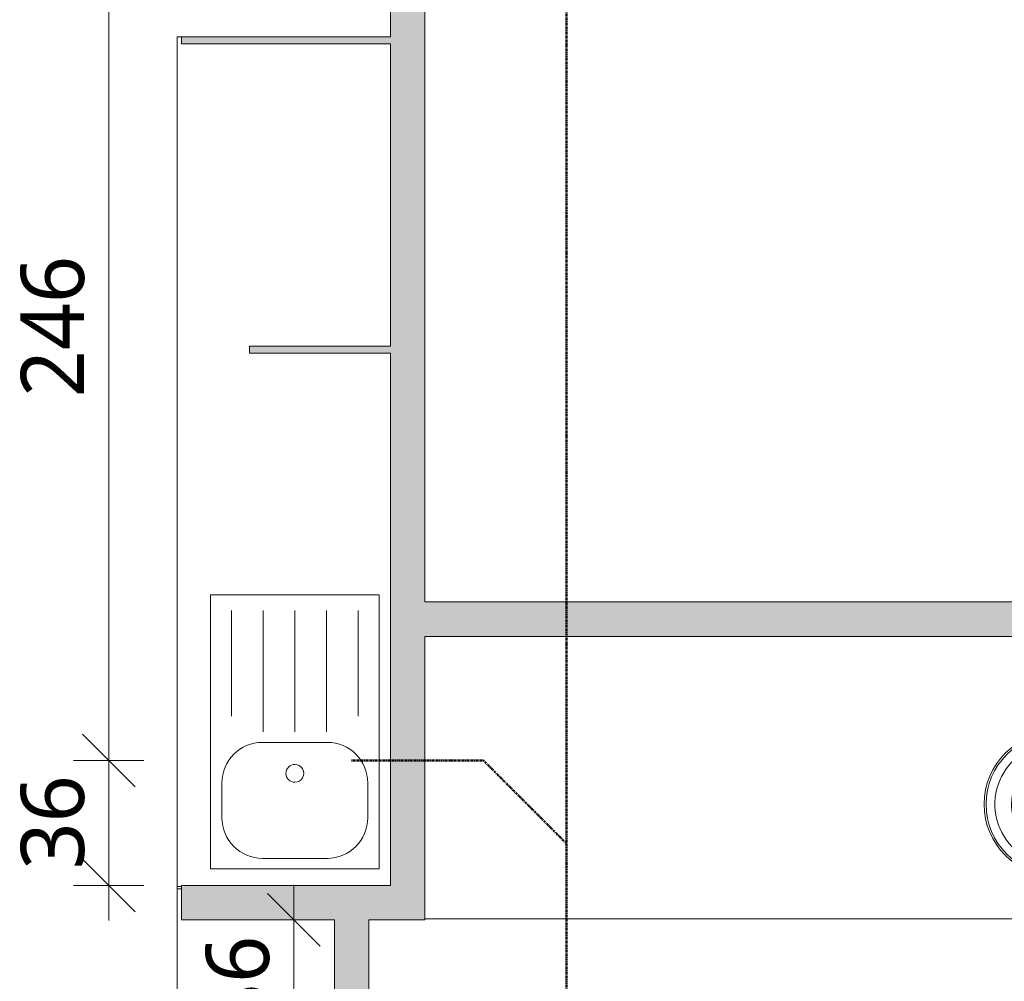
# Model space of a CAD drawing. Header units: millimetres. Extents: x -15787 to 43305, y -34460 to 16025.
# Tile 29 of 44: x 3075 to 5878, y 4382 to 7118. Entities that reach past the tile are written whole.
import ezdxf

# ---------------------------------------------------------------- set-up
doc = ezdxf.new("R2010")
doc.units = ezdxf.units.MM
doc.linetypes.add('Centre', pattern=[12.5, 2.5, -1.875, 6.25, -1.875])
for name, color, linetype, lineweight in [('A-ANNO-DIMS', 211, 'Continuous', 9), ('A-ANNO-DIMS-100', 211, 'Continuous', 9), ('A-DETL', 90, 'Continuous', 50), ('A-FLOR', 192, 'Continuous', 9), ('A-WALL-PATT', 111, 'Continuous', 9), ('I-WALL', 2, 'Continuous', 9), ('P-SANR-FIXT', 6, 'Continuous', 9)]:
    doc.layers.add(name, color=color, linetype=linetype, lineweight=lineweight)
doc.styles.add('Trebuchet MS', font='trebuc.ttf', dxfattribs={"height": 180})
doc.dimstyles.new('Cotes100e_Intérieur', dxfattribs={"dimscale": 304.8, "dimtxt": 185.571163, "dimasz": 0.492126, "dimexe": 0.328084, "dimexo": 0.0625, "dimgap": 0.065617, "dimtad": 1, "dimdec": 0, "dimlfac": 0.1, "dimzin": 0, "dimdsep": 46, "dimtxsty": 'Trebuchet MS', "dimblk1": 'OBLIQUE', "dimblk2": 'OBLIQUE', "dimsah": 1, "dimcen": 0.09, "dimdle": 0.328084, "dimazin": 0, "dimtfac": 1, "dimtdec": 4, "dimtix": 1, "dimtmove": 0, "dimatfit": 3, "dimfxl": 0.328084, "dimfxlon": 1, "dimtvp": 1, "dimtolj": 1, "dimtzin": 0, "dimarcsym": 2})

# ---------------------------------------------------------------- blocks, each defined once
blk = doc.blocks.new('Lavabo encastrable - Lavabo encastrable-333085-RDC_Réseaux')
at = {"layer": 'P-SANR-FIXT', "color": 30}
for p, q in [((-15, -131.5), (-15, -10.2)), ((15, -131.5), (15, -10.2))]:
    blk.add_line(p, q, dxfattribs=at)
for centre, radius, start, end in [((0, -124.1), 205, 360, 180), ((0, -124.1), 199.5, 90, 270), ((0, -124.1), 199.5, 270, 90), ((0, 3), 20, 0, 180), ((0, 3), 20, 180, 0), ((0, -124.1), 174.1, 136.2122, 270), ((0, -124.1), 127.1, 124.1467, 55.8533), ((0, 339.8), 365.7, 249.9058, 267.6495), ((0, -124.1), 174.1, 270, 43.7878), ((0, 339.8), 365.7, 272.3505, 290.0942), ((0, -124.1), 205, 180, 360), ((0, -124.1), 17.7, 148.0153, 270), ((0, -124.1), 17.7, 270, 31.9847)]:
    blk.add_arc(centre, radius, start, end, dxfattribs=at)
for centre, major_axis, ratio, start_param, end_param in [((0, -7), (-25, 0), 0.72, 5.638575, 6.283185), ((0, -7), (25, 0), 0.72, 0, 0.64461), ((0, -7), (25, 0), 0.72, 3.141593, 4.068888), ((0, -7), (-25, 0), 0.72, 2.214297, 3.141593), ((0, -131.5), (-15, 0), 0.57735, 0, 3.141593)]:
    blk.add_ellipse(centre, major_axis=major_axis, ratio=ratio, start_param=start_param, end_param=end_param, dxfattribs=at)
blk = doc.blocks.new('evier 1 cuve - 780 x 480 mm-7646113-RDC_Réseaux')
at = {"layer": 'P-SANR-FIXT', "color": 30}
for p, q in [((-340.9, 504.4), (439.1, 504.4)), ((-340.9, 24.4), (-340.9, 504.4)), ((439.1, 504.4), (439.1, 24.4)), ((194.1, 471.9), (294.1, 471.9)), ((-295.9, 444.4), (4.1, 444.4)), ((-295.9, 354.4), (49.1, 354.4)), ((79.1, 171.9), (79.1, 356.9)), ((409.1, 356.9), (409.1, 171.9)), ((-295.9, 264.4), (49.1, 264.4)), ((-295.9, 174.4), (49.1, 174.4)), ((-295.9, 84.4), (4.1, 84.4)), ((294.1, 56.9), (194.1, 56.9)), ((439.1, 24.4), (-340.9, 24.4))]:
    blk.add_line(p, q, dxfattribs=at)
for centre, radius, start, end in [((194.1, 356.9), 115, 90, 180), ((294.1, 356.9), 115, 360, 90), ((167.1, 264.4), 25.4, 360, 180), ((167.1, 264.4), 25.4, 180, 360), ((194.1, 171.9), 115, 180, 270), ((294.1, 171.9), 115, 270, 0)]:
    blk.add_arc(centre, radius, start, end, dxfattribs=at)
blk = doc.blocks.new('DIMBLOCK1-RDC_Réseaux')
at = {"layer": 'A-ANNO-DIMS-100'}
for p, q in [((3328.7, 5010.3), (3253.7, 5085.3)), ((3328.7, 5010.3), (3228.7, 5010.3)), ((3328.7, 4555.2), (3328.7, 5010.3)), ((3328.7, 5010.3), (3403.7, 4935.3)), ((3328.7, 5010.3), (3428.7, 5010.3)), ((3328.7, 4655.2), (3253.7, 4730.2)), ((3328.7, 4655.2), (3228.7, 4655.2)), ((3328.7, 4655.2), (3403.7, 4580.2)), ((3328.7, 4655.2), (3428.7, 4655.2))]:
    blk.add_line(p, q, dxfattribs=at)
at = {"layer": 'A-ANNO-DIMS-100', "color": 0, "insert": (3078.4, 4700.6), "char_height": 180, "width": 317.044, "attachment_point": 1, "rotation": 90, "line_spacing_factor": 1.048425, "style": 'Trebuchet MS'}
blk.add_mtext('36', dxfattribs=at)
blk = doc.blocks.new('_Oblique')
at = {"color": 0, "linetype": 'ByBlock', "lineweight": -2}
blk.add_line((-0.5, -0.5), (0.5, 0.5), dxfattribs=at)
blk = doc.blocks.new('DIMBLOCK2-RDC_Réseaux')
at = {"layer": 'A-ANNO-DIMS-100'}
for p, q in [((3328.7, 7474.4), (3253.7, 7549.4)), ((3328.7, 7474.4), (3228.7, 7474.4)), ((3328.7, 5010.3), (3328.7, 7474.4)), ((3328.7, 7474.4), (3403.7, 7399.4)), ((3328.7, 7474.4), (3428.7, 7474.4)), ((3328.7, 5010.3), (3253.7, 5085.3)), ((3328.7, 5010.3), (3228.7, 5010.3)), ((3328.7, 5010.3), (3403.7, 4935.3)), ((3328.7, 5010.3), (3428.7, 5010.3))]:
    blk.add_line(p, q, dxfattribs=at)
at = {"layer": 'A-ANNO-DIMS-100', "color": 0, "insert": (3078.4, 6044.2), "char_height": 180, "width": 475.565, "attachment_point": 1, "rotation": 90, "line_spacing_factor": 1.048425, "style": 'Trebuchet MS'}
blk.add_mtext('246', dxfattribs=at)
blk = doc.blocks.new('DIMBLOCK10-RDC_Réseaux')
at = {"layer": 'A-ANNO-DIMS-100'}
for p, q in [((3855.5, 4195.5), (3855.5, 4657.2)), ((3855.5, 4557.2), (3780.5, 4632.2)), ((3855.5, 4557.2), (3755.5, 4557.2)), ((3855.5, 4557.2), (3930.5, 4482.2)), ((3855.5, 4557.2), (3955.5, 4557.2)), ((3855.5, 4195.5), (3780.5, 4270.5)), ((3855.5, 4195.5), (3755.5, 4195.5)), ((3855.5, 4195.5), (3930.5, 4120.5)), ((3855.5, 4195.5), (3955.5, 4195.5))]:
    blk.add_line(p, q, dxfattribs=at)
at = {"layer": 'A-ANNO-DIMS-100', "color": 0, "insert": (3605.2, 4244.2), "char_height": 180, "width": 317.044, "attachment_point": 1, "rotation": 90, "line_spacing_factor": 1.048425, "style": 'Trebuchet MS'}
blk.add_mtext('36', dxfattribs=at)

msp = doc.modelspace()

# ---------------------------------------------------------------- hatches: boundary and pattern name
at = {"layer": 'A-WALL-PATT'}
for points in [[(4228.5, 4557.2), (4228.5, 7876.4), (4130.5, 7876.4), (4130.5, 4557.2)], [(4130.5, 7049.4), (4130.5, 7069.4), (3535.6, 7069.4), (3535.6, 7049.4), (3991.2, 7049.4)], [(3729.5, 6189.4), (3729.5, 6169.4), (4130.5, 6169.4), (4130.5, 6189.4)], [(4228.5, 5363.7), (6371.9, 5363.7), (6371.9, 5461.7), (4228.5, 5461.7)], [(3971.1, 4557.2), (4020.1, 4557.2), (4020.1, 4655.2), (3535.6, 4655.2), (3535.6, 4557.2)], [(4130.5, 4557.2), (4130.5, 4655.2), (4020.1, 4655.2), (4020.1, 4557.2), (4069.1, 4557.2)]]:
    msp.add_hatch(color=30, dxfattribs=at).paths.add_polyline_path(points)
h = msp.add_hatch(color=30, dxfattribs=at)
h.paths.add_polyline_path([(3971.1, 2011.5), (4069.1, 2011.5), (4069.1, 2893.7), (3971.1, 2893.7), (3971.1, 2060.5)])
h.paths.add_polyline_path([(4020.1, 3726.9), (4069.1, 3726.9), (4069.1, 4557.2), (3971.1, 4557.2), (3971.1, 3726.9), (3991.2, 3726.9)])

# ---------------------------------------------------------------- linework, layer by layer
at = {"layer": 'A-DETL', "linetype": 'Centre'}
for p, q in [((4632.1, 7214.3), (4632.1, 283.8)), ((4396, 5010.3), (4020.1, 5010.3)), ((4396, 5010.3), (4632.1, 4774.3))]:
    msp.add_line(p, q, dxfattribs=at)
at = {"layer": 'A-FLOR', "color": 30}
for p, q in [((3535.6, 7069.4), (3523.1, 7069.4)), ((3523.1, 7069.4), (3523.1, 2060.5)), ((3535.6, 4652.2), (3523.1, 4652.2)), ((3523.1, 4645.2), (3535.6, 4645.2)), ((4228.5, 4560.2), (6322.9, 4560.2))]:
    msp.add_line(p, q, dxfattribs=at)
at = {"layer": 'I-WALL', "color": 23, "lineweight": 13}
for p, q in [((4228.5, 5461.7), (4228.5, 7974.4)), ((4130.5, 7876.4), (4130.5, 7069.4)), ((4130.5, 7069.4), (3535.6, 7069.4)), ((3535.6, 7069.4), (3535.6, 7049.4)), ((3535.6, 7049.4), (4130.5, 7049.4)), ((4130.5, 7049.4), (4130.5, 6189.4)), ((4130.5, 6189.4), (3729.5, 6189.4)), ((3729.5, 6189.4), (3729.5, 6169.4)), ((3729.5, 6169.4), (4130.5, 6169.4)), ((4130.5, 6169.4), (4130.5, 4655.2)), ((6418.2, 5461.7), (4228.5, 5461.7)), ((4228.5, 4557.2), (4228.5, 5363.7)), ((4228.5, 5363.7), (6322.9, 5363.7)), ((4130.5, 4655.2), (3535.6, 4655.2)), ((3535.6, 4655.2), (3535.6, 4557.2)), ((3535.6, 4557.2), (3971.1, 4557.2)), ((3971.1, 4557.2), (3971.1, 3726.9)), ((4069.1, 4557.2), (4228.5, 4557.2)), ((4069.1, 3726.9), (4069.1, 4557.2))]:
    msp.add_line(p, q, dxfattribs=at)

# ---------------------------------------------------------------- block references
at = {"layer": 'P-SANR-FIXT', "color": 30, "rotation": 269.9999999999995}
msp.add_blockref('evier 1 cuve - 780 x 480 mm-7646113-RDC_Réseaux', (3594.2, 5141.2), dxfattribs=at)
at = {"layer": 'P-SANR-FIXT', "color": 30}
msp.add_blockref('Lavabo encastrable - Lavabo encastrable-333085-RDC_Réseaux', (6025.9, 5010.2), dxfattribs=at)

# ---------------------------------------------------------------- dimensions: what is measured, and where the dimension line sits
at = {"layer": 'A-ANNO-DIMS'}
for base, p1, p2, override, picture, middle in [((3328.7, 7474.4), (3428.7, 5010.3), (3428.7, 7474.4), {"dimpost": '<>', "dimfxl": 2464.038091}, 'DIMBLOCK2-RDC_Réseaux', (3216.8, 6242.4)), ((3328.7, 5010.3), (3428.7, 4655.2), (3428.7, 5010.3), {"dimpost": '<>', "dimfxl": 355.185921}, 'DIMBLOCK1-RDC_Réseaux', (3216.8, 4832.7)), ((3855.5, 4557.2), (3955.5, 4195.5), (3755.5, 4557.2), {"dimpost": '<>', "dimfxl": 413.231837}, 'DIMBLOCK10-RDC_Réseaux', (3743.6, 4376.3))]:
    dim = msp.add_linear_dim(base=base, p1=p1, p2=p2, angle=90, dimstyle='Cotes100e_Intérieur', override=override, dxfattribs=at)
    dim.commit()
    dim.dimension.update_dxf_attribs({"geometry": picture, "text_midpoint": middle})

doc.saveas('drawing.dxf')
